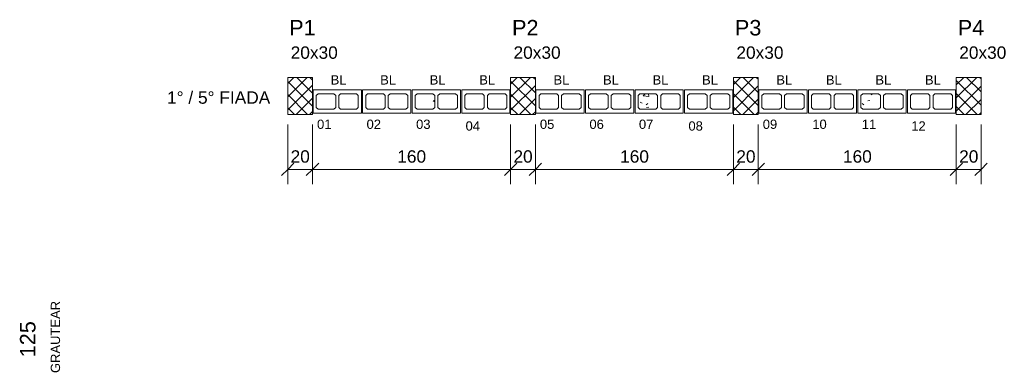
# Model space of a CAD drawing. Header units: centimetres. Extents: x -130 to 7200, y -149 to 786.
# Tile 4 of 10: x 738 to 1533, y 26 to 311. Entities that reach past the tile are written whole.
import ezdxf

# ---------------------------------------------------------------- set-up
doc = ezdxf.new("R2010")
doc.units = ezdxf.units.CM
for name, color, linetype, lineweight in [('A-ANNO-DIMS', 7, 'Continuous', 9), ('A-ANNO-DIMS-50', 7, 'Continuous', 9), ('A-DETL-GENF', 7, 'Continuous', 18), ('A-DETL-THIN', 7, 'Continuous', 18), ('A-GENM', 7, 'Continuous', 18), ('G-ANNO-TEXT', 7, 'Continuous', 9), ('S-COLS', 7, 'Continuous', 18), ('S-COLS-IDEN', 7, 'Continuous', 9), ('S-RBAR-SYMB', 7, 'Continuous', 9)]:
    doc.layers.add(name, color=color, linetype=linetype, lineweight=lineweight)
doc.styles.add('Arial', font='arial.ttf', dxfattribs={"height": 12.5})
doc.styles.add('Arial_1', font='arial.ttf', dxfattribs={"height": 10})
doc.styles.add('Arial_B', font='arial.ttf', dxfattribs={"height": 10})
doc.styles.add('Arial_B_1', font='arial.ttf', dxfattribs={"height": 7.5})
doc.dimstyles.new('0-Dss_Azul-2_0mm__Det__', dxfattribs={"dimscale": 30.48, "dimtxt": 10.202594, "dimasz": 0.328084, "dimexe": 0.393701, "dimexo": 0.262467, "dimgap": 0.082021, "dimtad": 1, "dimrnd": 0.01, "dimdsep": 46, "dimtxsty": 'Arial_1', "dimblk1": 'OBLIQUE', "dimblk2": 'OBLIQUE', "dimsah": 1, "dimcen": 0.09, "dimazin": 0, "dimtfac": 1, "dimtdec": 4, "dimtix": 1, "dimtmove": 0, "dimatfit": 3, "dimfxl": 1, "dimtvp": 1, "dimtolj": 1, "dimtzin": 0, "dimarcsym": 2})
pattern_1 = [(45, (949.652, 0), (-5.3033, 5.3033), []), (135, (949.652, 0), (-5.3033, -5.3033), [])]

# ---------------------------------------------------------------- blocks, each defined once
blk = doc.blocks.new('Bloco de Concreto - Inteiro - Família 20 x 40 - Classe A-566821-1_ FIADA _ 5_ FIADA - PAREDE 01')
at = {"layer": 'A-GENM'}
for p, q in [((19.5, 9.5), (-19.5, 9.5)), ((-19.5, 9.5), (-19.5, -9.5)), ((19.5, -9.5), (19.5, 9.5)), ((-17, 4.8), (-15.5, 6.3)), ((-17, -4.8), (-17, 4.8)), ((-15.5, 6.3), (-2.75, 6.3)), ((-2.75, 6.3), (-1.25, 4.8)), ((-1.25, 4.8), (-1.25, -4.8)), ((1.25, 4.8), (2.75, 6.3)), ((1.25, -4.8), (1.25, 4.8)), ((2.75, 6.3), (15.5, 6.3)), ((15.5, 6.3), (17, 4.8)), ((17, 4.8), (17, -4.8)), ((-15.5, -6.3), (-17, -4.8)), ((-2.75, -6.3), (-15.5, -6.3)), ((-1.25, -4.8), (-2.75, -6.3)), ((2.75, -6.3), (1.25, -4.8)), ((15.5, -6.3), (2.75, -6.3)), ((17, -4.8), (15.5, -6.3)), ((-19.5, -9.5), (19.5, -9.5))]:
    blk.add_line(p, q, dxfattribs=at)
blk = doc.blocks.new('Bloco de Concreto - Inteiro - Família 20 x 40 - Classe A-V38-1_ FIADA _ 5_ FIADA - PAREDE 01')
at = {"layer": 'A-GENM'}
for p, q in [((19.5, 9.5), (-19.5, 9.5)), ((-19.5, 9.5), (-19.5, -9.5)), ((19.5, -9.5), (19.5, 9.5)), ((-17, 4.8), (-15.5, 6.3)), ((-17, -4.8), (-17, 4.8)), ((-15.5, 6.3), (-2.75, 6.3)), ((-2.75, 6.3), (-1.25, 4.8)), ((-1.25, 4.8), (-1.25, -4.8)), ((-15.5, -6.3), (-17, -4.8)), ((-2.75, -6.3), (-15.5, -6.3)), ((-1.25, -4.8), (-2.75, -6.3)), ((-19.5, -9.5), (19.5, -9.5))]:
    blk.add_line(p, q, dxfattribs=at)
at = {"layer": 'A-GENM', "color": 198, "true_color": 0x270027}
for p, q in [((1.25, 4.8), (2.75, 6.3)), ((1.25, -4.8), (1.25, 4.8)), ((2.75, 6.3), (15.5, 6.3)), ((15.5, 6.3), (17, 4.8)), ((17, 4.8), (17, -4.8)), ((2.75, -6.3), (1.25, -4.8)), ((15.5, -6.3), (2.75, -6.3)), ((17, -4.8), (15.5, -6.3))]:
    blk.add_line(p, q, dxfattribs=at)
blk = doc.blocks.new('Bloco de Concreto - Inteiro - Família 20 x 40 - Classe A-563312-1_ FIADA _ 5_ FIADA - PAREDE 01')
at = {"layer": 'A-GENM'}
for p, q in [((19.5, 9.5), (-19.5, 9.5)), ((-19.5, 9.5), (-19.5, -9.5)), ((19.5, -9.5), (19.5, 9.5)), ((-17, 4.8), (-15.5, 6.3)), ((-17, -4.8), (-17, 4.8)), ((-15.5, 6.3), (-2.75, 6.3)), ((-2.75, 6.3), (-1.25, 4.8)), ((-1.25, 4.8), (-1.25, -4.8)), ((1.25, 4.8), (2.75, 6.3)), ((1.25, -4.8), (1.25, 4.8)), ((2.75, 6.3), (15.5, 6.3)), ((15.5, 6.3), (17, 4.8)), ((17, 4.8), (17, -4.8)), ((-15.5, -6.3), (-17, -4.8)), ((-2.75, -6.3), (-15.5, -6.3)), ((-1.25, -4.8), (-2.75, -6.3)), ((2.75, -6.3), (1.25, -4.8)), ((15.5, -6.3), (2.75, -6.3)), ((17, -4.8), (15.5, -6.3)), ((-19.5, -9.5), (19.5, -9.5))]:
    blk.add_line(p, q, dxfattribs=at)
blk = doc.blocks.new('Bloco de Concreto - Inteiro - Família 20 x 40 - Classe A-V39-1_ FIADA _ 5_ FIADA - PAREDE 01')
at = {"layer": 'A-GENM'}
for p, q in [((19.5, 9.5), (-19.5, 9.5)), ((-19.5, 9.5), (-19.5, -9.5)), ((19.5, -9.5), (19.5, 9.5)), ((1.25, 4.8), (2.75, 6.3)), ((1.25, -4.8), (1.25, 4.8)), ((2.75, 6.3), (15.5, 6.3)), ((15.5, 6.3), (17, 4.8)), ((17, 4.8), (17, -4.8)), ((2.75, -6.3), (1.25, -4.8)), ((15.5, -6.3), (2.75, -6.3)), ((17, -4.8), (15.5, -6.3)), ((-19.5, -9.5), (19.5, -9.5))]:
    blk.add_line(p, q, dxfattribs=at)
at = {"layer": 'A-GENM', "color": 198, "true_color": 0x270027}
for p, q in [((-17, 4.8), (-15.5, 6.3)), ((-17, -4.8), (-17, 4.8)), ((-15.5, 6.3), (-2.75, 6.3)), ((-2.75, 6.3), (-1.25, 4.8)), ((-1.25, 4.8), (-1.25, -4.8)), ((-15.5, -6.3), (-17, -4.8)), ((-2.75, -6.3), (-15.5, -6.3)), ((-1.25, -4.8), (-2.75, -6.3))]:
    blk.add_line(p, q, dxfattribs=at)
blk = doc.blocks.new('DIMBLOCK12-1_ FIADA _ 5_ FIADA - PAREDE 01')
at = {"layer": 'A-ANNO-DIMS-50', "color": 5, "true_color": 0x0000ff}
for p, q in [((954.11, 189.71), (954.11, 226.07)), ((974.11, 189.71), (974.11, 226.07)), ((954.11, 189.71), (974.11, 189.71)), ((954.11, 189.71), (954.11, 177.71)), ((974.11, 189.71), (974.11, 177.71))]:
    blk.add_line(p, q, dxfattribs=at)
at = {"layer": 'A-ANNO-DIMS-50', "color": 5, "lineweight": 35, "true_color": 0x0000ff}
for p, q in [((954.11, 189.71), (959.11, 194.71)), ((974.11, 189.71), (979.11, 194.71)), ((954.11, 189.71), (949.11, 184.71)), ((974.11, 189.71), (969.11, 184.71))]:
    blk.add_line(p, q, dxfattribs=at)
at = {"layer": 'A-ANNO-DIMS-50', "color": 0, "insert": (956.42, 205.19), "char_height": 10, "width": 18.4588, "attachment_point": 1, "line_spacing_factor": 0.941778, "style": 'Arial_1'}
blk.add_mtext('20', dxfattribs=at)
blk = doc.blocks.new('_Oblique')
at = {"color": 0, "linetype": 'ByBlock', "lineweight": -2}
blk.add_line((-0.5, -0.5), (0.5, 0.5), dxfattribs=at)
blk = doc.blocks.new('DIMBLOCK13-1_ FIADA _ 5_ FIADA - PAREDE 01')
at = {"layer": 'A-ANNO-DIMS-50', "color": 5, "true_color": 0x0000ff}
for p, q in [((974.11, 189.71), (974.11, 226.07)), ((1134.11, 189.71), (1134.11, 226.07)), ((974.11, 189.71), (1134.11, 189.71)), ((974.11, 189.71), (974.11, 177.71)), ((1134.11, 189.71), (1134.11, 177.71))]:
    blk.add_line(p, q, dxfattribs=at)
at = {"layer": 'A-ANNO-DIMS-50', "color": 5, "lineweight": 35, "true_color": 0x0000ff}
for p, q in [((974.11, 189.71), (979.11, 194.71)), ((1134.11, 189.71), (1139.11, 194.71)), ((974.11, 189.71), (969.11, 184.71)), ((1134.11, 189.71), (1129.11, 184.71))]:
    blk.add_line(p, q, dxfattribs=at)
at = {"layer": 'A-ANNO-DIMS-50', "color": 0, "insert": (1042.57, 205.19), "char_height": 10, "width": 27.6883, "attachment_point": 1, "line_spacing_factor": 0.941778, "style": 'Arial_1'}
blk.add_mtext('160', dxfattribs=at)
blk = doc.blocks.new('DIMBLOCK14-1_ FIADA _ 5_ FIADA - PAREDE 01')
at = {"layer": 'A-ANNO-DIMS-50', "color": 5, "true_color": 0x0000ff}
for p, q in [((1134.11, 189.71), (1134.11, 226.07)), ((1154.11, 189.71), (1154.11, 226.07)), ((1134.11, 189.71), (1154.11, 189.71)), ((1134.11, 189.71), (1134.11, 177.71)), ((1154.11, 189.71), (1154.11, 177.71))]:
    blk.add_line(p, q, dxfattribs=at)
at = {"layer": 'A-ANNO-DIMS-50', "color": 5, "lineweight": 35, "true_color": 0x0000ff}
for p, q in [((1134.11, 189.71), (1139.11, 194.71)), ((1154.11, 189.71), (1159.11, 194.71)), ((1134.11, 189.71), (1129.11, 184.71)), ((1154.11, 189.71), (1149.11, 184.71))]:
    blk.add_line(p, q, dxfattribs=at)
at = {"layer": 'A-ANNO-DIMS-50', "color": 0, "insert": (1136.42, 205.19), "char_height": 10, "width": 18.4588, "attachment_point": 1, "line_spacing_factor": 0.941778, "style": 'Arial_1'}
blk.add_mtext('20', dxfattribs=at)
blk = doc.blocks.new('DIMBLOCK15-1_ FIADA _ 5_ FIADA - PAREDE 01')
at = {"layer": 'A-ANNO-DIMS-50', "color": 5, "true_color": 0x0000ff}
for p, q in [((1154.11, 189.71), (1154.11, 226.07)), ((1314.11, 189.71), (1314.11, 226.07)), ((1154.11, 189.71), (1314.11, 189.71)), ((1154.11, 189.71), (1154.11, 177.71)), ((1314.11, 189.71), (1314.11, 177.71))]:
    blk.add_line(p, q, dxfattribs=at)
at = {"layer": 'A-ANNO-DIMS-50', "color": 5, "lineweight": 35, "true_color": 0x0000ff}
for p, q in [((1154.11, 189.71), (1159.11, 194.71)), ((1314.11, 189.71), (1319.11, 194.71)), ((1154.11, 189.71), (1149.11, 184.71)), ((1314.11, 189.71), (1309.11, 184.71))]:
    blk.add_line(p, q, dxfattribs=at)
at = {"layer": 'A-ANNO-DIMS-50', "color": 0, "insert": (1222.57, 205.19), "char_height": 10, "width": 27.6883, "attachment_point": 1, "line_spacing_factor": 0.941778, "style": 'Arial_1'}
blk.add_mtext('160', dxfattribs=at)
blk = doc.blocks.new('DIMBLOCK16-1_ FIADA _ 5_ FIADA - PAREDE 01')
at = {"layer": 'A-ANNO-DIMS-50', "color": 5, "true_color": 0x0000ff}
for p, q in [((1314.11, 189.71), (1314.11, 226.07)), ((1334.11, 189.71), (1334.11, 226.07)), ((1314.11, 189.71), (1334.11, 189.71)), ((1314.11, 189.71), (1314.11, 177.71)), ((1334.11, 189.71), (1334.11, 177.71))]:
    blk.add_line(p, q, dxfattribs=at)
at = {"layer": 'A-ANNO-DIMS-50', "color": 5, "lineweight": 35, "true_color": 0x0000ff}
for p, q in [((1314.11, 189.71), (1319.11, 194.71)), ((1334.11, 189.71), (1339.11, 194.71)), ((1314.11, 189.71), (1309.11, 184.71)), ((1334.11, 189.71), (1329.11, 184.71))]:
    blk.add_line(p, q, dxfattribs=at)
at = {"layer": 'A-ANNO-DIMS-50', "color": 0, "insert": (1316.42, 205.19), "char_height": 10, "width": 18.4588, "attachment_point": 1, "line_spacing_factor": 0.941778, "style": 'Arial_1'}
blk.add_mtext('20', dxfattribs=at)
blk = doc.blocks.new('DIMBLOCK17-1_ FIADA _ 5_ FIADA - PAREDE 01')
at = {"layer": 'A-ANNO-DIMS-50', "color": 5, "true_color": 0x0000ff}
for p, q in [((1334.11, 189.71), (1334.11, 226.07)), ((1494.11, 189.71), (1494.11, 226.07)), ((1334.11, 189.71), (1494.11, 189.71)), ((1334.11, 189.71), (1334.11, 177.71)), ((1494.11, 189.71), (1494.11, 177.71))]:
    blk.add_line(p, q, dxfattribs=at)
at = {"layer": 'A-ANNO-DIMS-50', "color": 5, "lineweight": 35, "true_color": 0x0000ff}
for p, q in [((1334.11, 189.71), (1339.11, 194.71)), ((1494.11, 189.71), (1499.11, 194.71)), ((1334.11, 189.71), (1329.11, 184.71)), ((1494.11, 189.71), (1489.11, 184.71))]:
    blk.add_line(p, q, dxfattribs=at)
at = {"layer": 'A-ANNO-DIMS-50', "color": 0, "insert": (1402.57, 205.19), "char_height": 10, "width": 27.6883, "attachment_point": 1, "line_spacing_factor": 0.941778, "style": 'Arial_1'}
blk.add_mtext('160', dxfattribs=at)
blk = doc.blocks.new('DIMBLOCK18-1_ FIADA _ 5_ FIADA - PAREDE 01')
at = {"layer": 'A-ANNO-DIMS-50', "color": 5, "true_color": 0x0000ff}
for p, q in [((1494.11, 189.71), (1494.11, 226.07)), ((1514.11, 189.71), (1514.11, 226.07)), ((1494.11, 189.71), (1514.11, 189.71)), ((1494.11, 189.71), (1494.11, 177.71)), ((1514.11, 189.71), (1514.11, 177.71))]:
    blk.add_line(p, q, dxfattribs=at)
at = {"layer": 'A-ANNO-DIMS-50', "color": 5, "lineweight": 35, "true_color": 0x0000ff}
for p, q in [((1494.11, 189.71), (1499.11, 194.71)), ((1514.11, 189.71), (1519.11, 194.71)), ((1494.11, 189.71), (1489.11, 184.71)), ((1514.11, 189.71), (1509.11, 184.71))]:
    blk.add_line(p, q, dxfattribs=at)
at = {"layer": 'A-ANNO-DIMS-50', "color": 0, "insert": (1496.42, 205.19), "char_height": 10, "width": 18.4588, "attachment_point": 1, "line_spacing_factor": 0.941778, "style": 'Arial_1'}
blk.add_mtext('20', dxfattribs=at)

msp = doc.modelspace()

# ---------------------------------------------------------------- hatches: boundary and pattern name
at = {"layer": 'A-DETL-GENF'}
h = msp.add_hatch(dxfattribs=at)
h.set_pattern_fill('FP_5', color=256, style=0, pattern_type=2)
h.set_pattern_definition([(50, (949.652, 0), (36.4365, -3.1877), [3.81, -41.91]), (355, (949.652, 0), (-7.0485, 38.2117), [3.048, -33.528]), (100.451, (952.688, -0.266), (29.3886, 35.023), [3.238, -35.618]), (46.184, (949.65, 10.16), (54.216, -8.4084), [5.715, -62.865]), (96.636, (954.17, 9.46), (47.4805, 49.4854), [4.857, -53.427]), (351.184, (949.65, 10.16), (47.481, 49.4846), [4.572, -50.292]), (21, (954.732, 7.62), (30.3226, -20.4528), [3.81, -41.91]), (326, (954.732, 7.62), (12.3607, 36.838), [3.048, -33.528]), (71.451, (957.26, 5.916), (42.6833, 16.384), [3.238, -35.618]), (37.5, (949.652, 0), (0.61807, 16.91082), [1.676, -31.445, 1.676, -32.36, -33.655]), (37.5, (949.652, 0), (0.61807, 16.91082), [-67.158, 1.676, -31.979]), (7.5, (949.652, 0), (13.36414, 20.0358), [1.676, -17.729, 1.676, -30.683, -12.827]), (7.5, (949.652, 0), (13.36414, 20.0358), [-51.765, 1.676, -11.151]), (327.5, (938.324, 0), (27.11816, -1.14606), [1.676, -11.024, 1.676, -37.948, -52.578]), (327.5, (938.324, 0), (27.11816, -1.14606), [-52.324, 1.676, -50.902]), (317.5, (933.244, 0), (29.6258, 5.0851), [1.676, -14.834, 1.676, -24.638, -37.338]), (317.5, (933.244, 0), (29.6258, 5.0851), [-42.824, 1.676, -35.662])])
h.paths.add_polyline_path([(1418.608, 238.274), (1431.358, 238.274), (1432.858, 239.774), (1432.858, 249.374), (1431.358, 250.874), (1418.608, 250.874), (1417.108, 249.374), (1417.108, 239.774)])
h.paths.add_polyline_path([(1238.608, 238.274), (1251.358, 238.274), (1252.858, 239.774), (1252.858, 249.374), (1251.358, 250.874), (1238.608, 250.874), (1237.108, 249.374), (1237.108, 239.774)])
h.paths.add_polyline_path([(1071.358, 238.274), (1072.858, 239.774), (1072.858, 249.374), (1071.358, 250.874), (1058.608, 250.874), (1057.108, 249.374), (1057.108, 239.774), (1058.608, 238.274)])
at = {"layer": 'S-COLS', "true_color": 0x008000}
h = msp.add_hatch(dxfattribs=at)
h.set_pattern_fill('FP_2', color=96, style=0, pattern_type=2)
h.set_pattern_definition(pattern_1)
h.paths.add_polyline_path([(954.108, 234.074), (974.108, 234.074), (974.108, 264.074), (954.108, 264.074)])
h = msp.add_hatch(dxfattribs=at)
h.set_pattern_fill('FP_2', color=96, style=0, pattern_type=2)
h.set_pattern_definition(pattern_1)
h.paths.add_polyline_path([(1134.108, 234.074), (1154.108, 234.074), (1154.108, 264.074), (1134.108, 264.074)])
h = msp.add_hatch(dxfattribs=at)
h.set_pattern_fill('FP_2', color=96, style=0, pattern_type=2)
h.set_pattern_definition(pattern_1)
h.paths.add_polyline_path([(1314.108, 234.074), (1334.108, 234.074), (1334.108, 264.074), (1314.108, 264.074)])
h = msp.add_hatch(dxfattribs=at)
h.set_pattern_fill('FP_2', color=96, style=0, pattern_type=2)
h.set_pattern_definition(pattern_1)
h.paths.add_polyline_path([(1494.108, 234.074), (1514.108, 234.074), (1514.108, 264.074), (1494.108, 264.074)])

# ---------------------------------------------------------------- linework, layer by layer
at = {"layer": 'A-DETL-THIN'}
for p, q in [((1058.608, 250.874), (1057.108, 249.374)), ((1057.108, 249.374), (1057.108, 239.774)), ((1071.358, 250.874), (1058.608, 250.874)), ((1072.858, 249.374), (1071.358, 250.874)), ((1072.858, 239.774), (1072.858, 249.374)), ((1238.608, 250.874), (1237.108, 249.374)), ((1237.108, 249.374), (1237.108, 239.774)), ((1251.358, 250.874), (1238.608, 250.874)), ((1252.858, 249.374), (1251.358, 250.874)), ((1252.858, 239.774), (1252.858, 249.374)), ((1418.608, 250.874), (1417.108, 249.374)), ((1417.108, 249.374), (1417.108, 239.774)), ((1431.358, 250.874), (1418.608, 250.874)), ((1432.858, 249.374), (1431.358, 250.874)), ((1432.858, 239.774), (1432.858, 249.374)), ((1057.108, 239.774), (1058.608, 238.274)), ((1071.358, 238.274), (1072.858, 239.774)), ((1237.108, 239.774), (1238.608, 238.274)), ((1251.358, 238.274), (1252.858, 239.774)), ((1417.108, 239.774), (1418.608, 238.274)), ((1431.358, 238.274), (1432.858, 239.774)), ((1058.608, 238.274), (1071.358, 238.274)), ((1238.608, 238.274), (1251.358, 238.274)), ((1418.608, 238.274), (1431.358, 238.274))]:
    msp.add_line(p, q, dxfattribs=at)
at = {"layer": 'S-COLS', "color": 96, "true_color": 0x008000}
for p, q in [((954.108, 264.074), (974.108, 264.074)), ((954.108, 234.074), (954.108, 264.074)), ((974.108, 264.074), (974.108, 234.074)), ((1134.108, 264.074), (1154.108, 264.074)), ((1134.108, 234.074), (1134.108, 264.074)), ((1154.108, 264.074), (1154.108, 234.074)), ((1314.108, 264.074), (1334.108, 264.074)), ((1314.108, 234.074), (1314.108, 264.074)), ((1334.108, 264.074), (1334.108, 234.074)), ((1494.108, 264.074), (1514.108, 264.074)), ((1494.108, 234.074), (1494.108, 264.074)), ((1514.108, 264.074), (1514.108, 234.074)), ((974.108, 234.074), (954.108, 234.074)), ((1154.108, 234.074), (1134.108, 234.074)), ((1334.108, 234.074), (1314.108, 234.074)), ((1514.108, 234.074), (1494.108, 234.074))]:
    msp.add_line(p, q, dxfattribs=at)

# ---------------------------------------------------------------- block references
at = {"layer": 'A-GENM'}
for name, p in [('Bloco de Concreto - Inteiro - Família 20 x 40 - Classe A-563312-1_ FIADA _ 5_ FIADA - PAREDE 01', (994.108, 244.574)), ('Bloco de Concreto - Inteiro - Família 20 x 40 - Classe A-563312-1_ FIADA _ 5_ FIADA - PAREDE 01', (1034.108, 244.574)), ('Bloco de Concreto - Inteiro - Família 20 x 40 - Classe A-V39-1_ FIADA _ 5_ FIADA - PAREDE 01', (1074.108, 244.574)), ('Bloco de Concreto - Inteiro - Família 20 x 40 - Classe A-563312-1_ FIADA _ 5_ FIADA - PAREDE 01', (1114.108, 244.574)), ('Bloco de Concreto - Inteiro - Família 20 x 40 - Classe A-563312-1_ FIADA _ 5_ FIADA - PAREDE 01', (1354.108, 244.574)), ('Bloco de Concreto - Inteiro - Família 20 x 40 - Classe A-563312-1_ FIADA _ 5_ FIADA - PAREDE 01', (1394.108, 244.574)), ('Bloco de Concreto - Inteiro - Família 20 x 40 - Classe A-V39-1_ FIADA _ 5_ FIADA - PAREDE 01', (1434.108, 244.574)), ('Bloco de Concreto - Inteiro - Família 20 x 40 - Classe A-563312-1_ FIADA _ 5_ FIADA - PAREDE 01', (1474.108, 244.574))]:
    msp.add_blockref(name, p, dxfattribs=at)
at = {"layer": 'A-GENM', "rotation": 180}
for p in [(1174.108, 244.574), (1214.108, 244.574), (1294.108, 244.574)]:
    msp.add_blockref('Bloco de Concreto - Inteiro - Família 20 x 40 - Classe A-566821-1_ FIADA _ 5_ FIADA - PAREDE 01', p, dxfattribs=at)
at = {"layer": 'A-GENM', "color": 198, "true_color": 0x270027, "rotation": 180}
msp.add_blockref('Bloco de Concreto - Inteiro - Família 20 x 40 - Classe A-V38-1_ FIADA _ 5_ FIADA - PAREDE 01', (1254.108, 244.574), dxfattribs=at)

# ---------------------------------------------------------------- texts
at = {"layer": 'G-ANNO-TEXT', "color": 5, "true_color": 0x0000ff, "char_height": 7.5, "width": 16.83544, "attachment_point": 1, "style": 'Arial_B_1'}
for insert in [(988.792, 265.782), (1028.792, 265.782), (1068.792, 265.782), (1108.792, 265.782), (1168.792, 265.782), (1208.792, 265.782), (1248.792, 265.782), (1288.792, 265.782), (1348.792, 265.782), (1388.792, 265.782), (1428.792, 265.782), (1468.792, 265.782)]:
    msp.add_mtext('BL', dxfattribs=dict(at, insert=insert))
at = {"layer": 'G-ANNO-TEXT', "color": 1, "true_color": 0xff0000, "attachment_point": 1}
for s, insert, char_height, width, style in [('1° / 5° FIADA', (856.643, 252.765), 10, 104.62022, 'Arial_B'), ('01', (977.792, 229.965), 7.5, 14.43037, 'Arial_B_1'), ('02', (1017.792, 229.965), 7.5, 14.43037, 'Arial_B_1'), ('03', (1057.792, 229.965), 7.5, 14.43037, 'Arial_B_1'), ('04', (1097.768, 228.569), 7.5, 14.43037, 'Arial_B_1'), ('05', (1157.792, 229.965), 7.5, 14.43037, 'Arial_B_1'), ('06', (1197.792, 229.965), 7.5, 14.43037, 'Arial_B_1'), ('07', (1237.792, 229.965), 7.5, 14.43037, 'Arial_B_1'), ('08', (1277.768, 228.569), 7.5, 14.43037, 'Arial_B_1'), ('09', (1337.792, 229.965), 7.5, 14.43037, 'Arial_B_1'), ('10', (1377.792, 229.965), 7.5, 14.43037, 'Arial_B_1'), ('11', (1417.792, 229.965), 7.5, 14.43037, 'Arial_B_1'), ('12', (1457.768, 228.569), 7.5, 14.43037, 'Arial_B_1')]:
    msp.add_mtext(s, dxfattribs=dict(at, insert=insert, char_height=char_height, width=width, style=style))
at = {"layer": 'G-ANNO-TEXT', "color": 1, "true_color": 0xff0000, "insert": (762.72, 25.344), "char_height": 7.5, "width": 71.35019, "attachment_point": 1, "rotation": 90, "style": 'Arial_B_1'}
msp.add_mtext('GRAUTEAR', dxfattribs=at)
at = {"layer": 'S-COLS-IDEN', "color": 5, "true_color": 0x0000ff, "char_height": 12.5, "width": 25.654, "attachment_point": 1, "style": 'Arial'}
for s, insert in [('P1', (955.304, 310.406)), ('P2', (1135.304, 310.406)), ('P3', (1315.304, 310.406)), ('P4', (1495.304, 310.406))]:
    msp.add_mtext(s, dxfattribs=dict(at, insert=insert))
at = {"layer": 'S-COLS-IDEN', "char_height": 10, "width": 47.29956, "attachment_point": 1, "style": 'Arial_1'}
for insert in [(956.485, 289.076), (1136.485, 289.076), (1316.485, 289.076), (1496.485, 289.076)]:
    msp.add_mtext('20x30', dxfattribs=dict(at, insert=insert))
at = {"layer": 'S-RBAR-SYMB', "color": 1, "true_color": 0xff0000, "insert": (737.839, 38.079), "char_height": 12.5, "width": 34.61034, "attachment_point": 1, "rotation": 90, "line_spacing_factor": 0.941778, "style": 'Arial'}
msp.add_mtext('125', dxfattribs=at)

# ---------------------------------------------------------------- dimensions: what is measured, and where the dimension line sits
at = {"layer": 'A-ANNO-DIMS', "color": 5, "true_color": 0x0000ff}
for base, p1, p2, override, picture, middle in [((974.108, 189.708), (954.108, 234.074), (974.108, 234.074), {"dimpost": '<>', "dimfxl": 20}, 'DIMBLOCK12-1_ FIADA _ 5_ FIADA - PAREDE 01', (964.108, 197.314)), ((1134.108, 189.708), (974.108, 234.074), (1134.108, 234.074), {"dimpost": '<>', "dimfxl": 160}, 'DIMBLOCK13-1_ FIADA _ 5_ FIADA - PAREDE 01', (1054.108, 197.314)), ((1154.108, 189.708), (1134.108, 234.074), (1154.108, 234.074), {"dimpost": '<>', "dimfxl": 20}, 'DIMBLOCK14-1_ FIADA _ 5_ FIADA - PAREDE 01', (1144.108, 197.314)), ((1314.108, 189.708), (1154.108, 234.074), (1314.108, 234.074), {"dimpost": '<>', "dimfxl": 160}, 'DIMBLOCK15-1_ FIADA _ 5_ FIADA - PAREDE 01', (1234.108, 197.314)), ((1334.108, 189.708), (1314.108, 234.074), (1334.108, 234.074), {"dimpost": '<>', "dimfxl": 20}, 'DIMBLOCK16-1_ FIADA _ 5_ FIADA - PAREDE 01', (1324.108, 197.314)), ((1494.108, 189.708), (1334.108, 234.074), (1494.108, 234.074), {"dimpost": '<>', "dimfxl": 160}, 'DIMBLOCK17-1_ FIADA _ 5_ FIADA - PAREDE 01', (1414.108, 197.314)), ((1514.108, 189.708), (1494.108, 234.074), (1514.108, 234.074), {"dimpost": '<>', "dimfxl": 20}, 'DIMBLOCK18-1_ FIADA _ 5_ FIADA - PAREDE 01', (1504.108, 197.314))]:
    dim = msp.add_linear_dim(base=base, p1=p1, p2=p2, dimstyle='0-Dss_Azul-2_0mm__Det__', override=override, dxfattribs=at)
    dim.commit()
    dim.dimension.update_dxf_attribs({"geometry": picture, "text_midpoint": middle})

doc.saveas('drawing.dxf')
